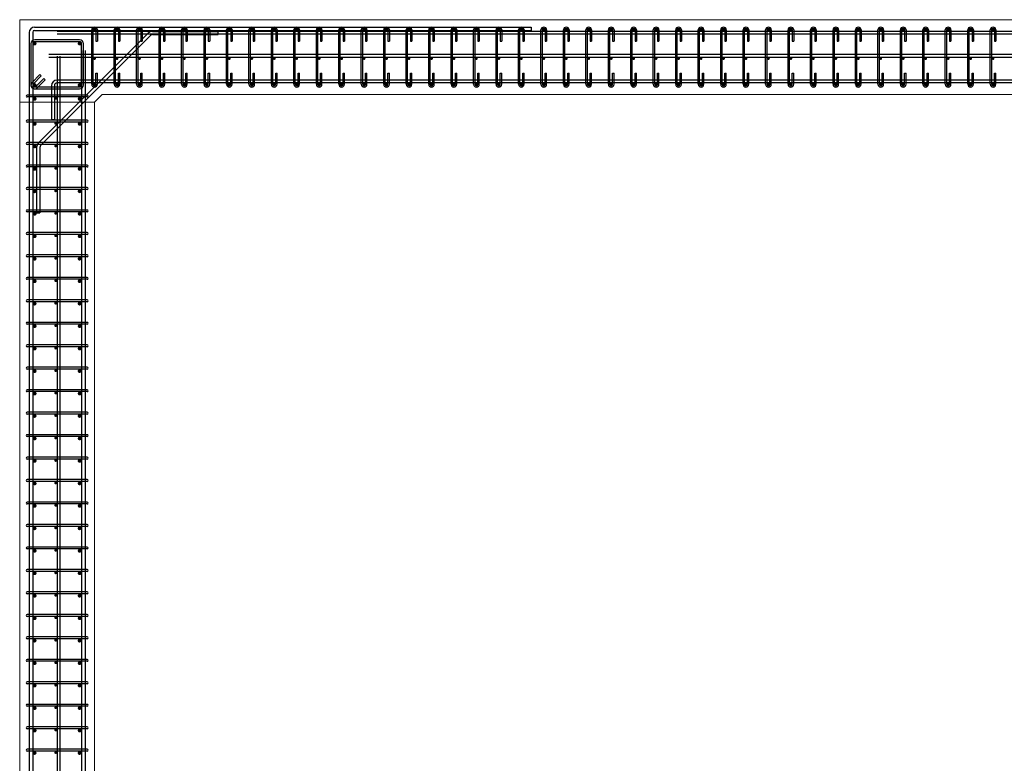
# Model space of a CAD drawing. Header units: inches. Extents: x 25395 to 30159, y 885 to 2190.
# Tile 2 of 15: x 25492 to 25755, y 1106 to 1304. Entities that reach past the tile are written whole.
import ezdxf

# ---------------------------------------------------------------- set-up
doc = ezdxf.new("R2010")
doc.units = ezdxf.units.IN
doc.header["$LTSCALE"] = 0.01
doc.header["$MEASUREMENT"] = 0
for name, color, linetype, lineweight in [('A-WALL-FULL-INTR', 3, 'Continuous', 13), ('S-SECT-CONC', 3, 'Continuous', 0), ('SDTL', 6, 'Continuous', 25)]:
    doc.layers.add(name, color=color, linetype=linetype, lineweight=lineweight)

msp = doc.modelspace()

# ---------------------------------------------------------------- linework, layer by layer
at = {"layer": 'A-WALL-FULL-INTR'}
for p, q in [((25952.44, 1304.45), (25492.44, 1304.45)), ((25492.44, 1304.45), (25492.44, 994.45)), ((25514.44, 1284.45), (25512.44, 1282.45)), ((25514.44, 1284.45), (25930.44, 1284.45)), ((25512.44, 1282.45), (25512.44, 994.45))]:
    msp.add_line(p, q, dxfattribs=at)
at = {"layer": 'S-SECT-CONC'}
msp.add_line((25512.44, 1282.45), (25492.44, 1282.45), dxfattribs=at)
at = {"layer": 'SDTL'}
for p, q in [((25496.4, 1302.45), (25629.06, 1302.46)), ((25629.06, 1302.46), (25629.06, 1301.57)), ((25494.96, 1301.01), (25494.94, 982.2)), ((25495.94, 1301.13), (25495.94, 1287)), ((25496.37, 1301.57), (25629.06, 1301.57)), ((25497.41, 1271.49), (25526.77, 1300.85)), ((25527.39, 1300.23), (25498.03, 1270.87)), ((25930.44, 1301.32), (25502.44, 1301.32)), ((25930.44, 1300.57), (25502.44, 1300.57)), ((25511.68, 1287.2), (25511.68, 1301.7)), ((25512.06, 1287.2), (25512.06, 1301.7)), ((25512.81, 1301.7), (25512.81, 1298.7)), ((25513.18, 1301.7), (25513.18, 1298.7)), ((25517.68, 1287.2), (25517.68, 1301.7)), ((25518.06, 1287.2), (25518.06, 1301.7)), ((25518.81, 1301.7), (25518.81, 1298.7)), ((25519.18, 1301.7), (25519.18, 1298.7)), ((25523.68, 1287.2), (25523.68, 1301.7)), ((25524.06, 1287.2), (25524.06, 1301.7)), ((25524.81, 1301.7), (25524.81, 1298.7)), ((25525.18, 1301.7), (25525.18, 1298.7)), ((25527.92, 1301.32), (25545.42, 1301.32)), ((25527.92, 1300.45), (25545.42, 1300.45)), ((25529.68, 1287.2), (25529.68, 1301.7)), ((25530.06, 1287.2), (25530.06, 1301.7)), ((25530.81, 1301.7), (25530.81, 1298.7)), ((25531.18, 1301.7), (25531.18, 1298.7)), ((25535.68, 1287.2), (25535.68, 1301.7)), ((25536.06, 1287.2), (25536.06, 1301.7)), ((25536.81, 1301.7), (25536.81, 1298.7)), ((25537.18, 1301.7), (25537.18, 1298.7)), ((25541.68, 1287.2), (25541.68, 1301.7)), ((25542.06, 1287.2), (25542.06, 1301.7)), ((25542.81, 1301.7), (25542.81, 1298.7)), ((25543.18, 1301.7), (25543.18, 1298.7)), ((25545.42, 1300.45), (25545.42, 1301.32)), ((25547.68, 1287.2), (25547.68, 1301.7)), ((25548.06, 1287.2), (25548.06, 1301.7)), ((25548.81, 1301.7), (25548.81, 1298.7)), ((25549.18, 1301.7), (25549.18, 1298.7)), ((25553.68, 1287.2), (25553.68, 1301.7)), ((25554.06, 1287.2), (25554.06, 1301.7)), ((25554.81, 1301.7), (25554.81, 1298.7)), ((25555.18, 1301.7), (25555.18, 1298.7)), ((25559.68, 1287.2), (25559.68, 1301.7)), ((25560.06, 1287.2), (25560.06, 1301.7)), ((25560.81, 1301.7), (25560.81, 1298.7)), ((25561.18, 1301.7), (25561.18, 1298.7)), ((25565.68, 1287.2), (25565.68, 1301.7)), ((25566.06, 1287.2), (25566.06, 1301.7)), ((25566.81, 1301.7), (25566.81, 1298.7)), ((25567.18, 1301.7), (25567.18, 1298.7)), ((25571.68, 1287.2), (25571.68, 1301.7)), ((25572.06, 1287.2), (25572.06, 1301.7)), ((25572.81, 1301.7), (25572.81, 1298.7)), ((25573.18, 1301.7), (25573.18, 1298.7)), ((25577.68, 1287.2), (25577.68, 1301.7)), ((25578.06, 1287.2), (25578.06, 1301.7)), ((25578.81, 1301.7), (25578.81, 1298.7)), ((25579.18, 1301.7), (25579.18, 1298.7)), ((25583.68, 1287.2), (25583.68, 1301.7)), ((25584.06, 1287.2), (25584.06, 1301.7)), ((25584.81, 1301.7), (25584.81, 1298.7)), ((25585.18, 1301.7), (25585.18, 1298.7)), ((25589.68, 1287.2), (25589.68, 1301.7)), ((25590.06, 1287.2), (25590.06, 1301.7)), ((25590.81, 1301.7), (25590.81, 1298.7)), ((25591.18, 1301.7), (25591.18, 1298.7)), ((25595.68, 1287.2), (25595.68, 1301.7)), ((25596.06, 1287.2), (25596.06, 1301.7)), ((25596.81, 1301.7), (25596.81, 1298.7)), ((25597.18, 1301.7), (25597.18, 1298.7)), ((25601.68, 1287.2), (25601.68, 1301.7)), ((25602.06, 1287.2), (25602.06, 1301.7)), ((25602.81, 1301.7), (25602.81, 1298.7)), ((25603.18, 1301.7), (25603.18, 1298.7)), ((25607.68, 1287.2), (25607.68, 1301.7)), ((25608.06, 1287.2), (25608.06, 1301.7)), ((25608.81, 1301.7), (25608.81, 1298.7)), ((25609.18, 1301.7), (25609.18, 1298.7)), ((25613.68, 1287.2), (25613.68, 1301.7)), ((25614.06, 1287.2), (25614.06, 1301.7)), ((25614.81, 1301.7), (25614.81, 1298.7)), ((25615.18, 1301.7), (25615.18, 1298.7)), ((25619.68, 1287.2), (25619.68, 1301.7)), ((25620.06, 1287.2), (25620.06, 1301.7)), ((25620.81, 1301.7), (25620.81, 1298.7)), ((25621.18, 1301.7), (25621.18, 1298.7)), ((25625.68, 1287.2), (25625.68, 1301.7)), ((25626.06, 1287.2), (25626.06, 1301.7)), ((25626.81, 1301.7), (25626.81, 1298.7)), ((25627.18, 1301.7), (25627.18, 1298.7)), ((25631.68, 1287.2), (25631.68, 1301.7)), ((25632.06, 1287.2), (25632.06, 1301.7)), ((25632.81, 1301.7), (25632.81, 1298.7)), ((25633.18, 1301.7), (25633.18, 1298.7)), ((25637.68, 1287.2), (25637.68, 1301.7)), ((25638.06, 1287.2), (25638.06, 1301.7)), ((25638.81, 1301.7), (25638.81, 1298.7)), ((25639.18, 1301.7), (25639.18, 1298.7)), ((25643.68, 1287.2), (25643.68, 1301.7)), ((25644.06, 1287.2), (25644.06, 1301.7)), ((25644.81, 1301.7), (25644.81, 1298.7)), ((25645.18, 1301.7), (25645.18, 1298.7)), ((25649.68, 1287.2), (25649.68, 1301.7)), ((25650.06, 1287.2), (25650.06, 1301.7)), ((25650.81, 1301.7), (25650.81, 1298.7)), ((25651.18, 1301.7), (25651.18, 1298.7)), ((25655.68, 1287.2), (25655.68, 1301.7)), ((25656.06, 1287.2), (25656.06, 1301.7)), ((25656.81, 1301.7), (25656.81, 1298.7)), ((25657.18, 1301.7), (25657.18, 1298.7)), ((25661.68, 1287.2), (25661.68, 1301.7)), ((25662.06, 1287.2), (25662.06, 1301.7)), ((25662.81, 1301.7), (25662.81, 1298.7)), ((25663.18, 1301.7), (25663.18, 1298.7)), ((25667.68, 1287.2), (25667.68, 1301.7)), ((25668.06, 1287.2), (25668.06, 1301.7)), ((25668.81, 1301.7), (25668.81, 1298.7)), ((25669.18, 1301.7), (25669.18, 1298.7)), ((25673.68, 1287.2), (25673.68, 1301.7)), ((25674.06, 1287.2), (25674.06, 1301.7)), ((25674.81, 1301.7), (25674.81, 1298.7)), ((25675.18, 1301.7), (25675.18, 1298.7)), ((25679.68, 1287.2), (25679.68, 1301.7)), ((25680.06, 1287.2), (25680.06, 1301.7)), ((25680.81, 1301.7), (25680.81, 1298.7)), ((25681.18, 1301.7), (25681.18, 1298.7)), ((25685.68, 1287.2), (25685.68, 1301.7)), ((25686.06, 1287.2), (25686.06, 1301.7)), ((25686.81, 1301.7), (25686.81, 1298.7)), ((25687.18, 1301.7), (25687.18, 1298.7)), ((25691.68, 1287.2), (25691.68, 1301.7)), ((25692.06, 1287.2), (25692.06, 1301.7)), ((25692.81, 1301.7), (25692.81, 1298.7)), ((25693.18, 1301.7), (25693.18, 1298.7)), ((25697.68, 1287.2), (25697.68, 1301.7)), ((25698.06, 1287.2), (25698.06, 1301.7)), ((25698.81, 1301.7), (25698.81, 1298.7)), ((25699.18, 1301.7), (25699.18, 1298.7)), ((25703.68, 1287.2), (25703.68, 1301.7)), ((25704.06, 1287.2), (25704.06, 1301.7)), ((25704.81, 1301.7), (25704.81, 1298.7)), ((25705.18, 1301.7), (25705.18, 1298.7)), ((25709.68, 1287.2), (25709.68, 1301.7)), ((25710.06, 1287.2), (25710.06, 1301.7)), ((25710.81, 1301.7), (25710.81, 1298.7)), ((25711.18, 1301.7), (25711.18, 1298.7)), ((25715.68, 1287.2), (25715.68, 1301.7)), ((25716.06, 1287.2), (25716.06, 1301.7)), ((25716.81, 1301.7), (25716.81, 1298.7)), ((25717.18, 1301.7), (25717.18, 1298.7)), ((25721.68, 1287.2), (25721.68, 1301.7)), ((25722.06, 1287.2), (25722.06, 1301.7)), ((25722.81, 1301.7), (25722.81, 1298.7)), ((25723.18, 1301.7), (25723.18, 1298.7)), ((25727.68, 1287.2), (25727.68, 1301.7)), ((25728.06, 1287.2), (25728.06, 1301.7)), ((25728.81, 1301.7), (25728.81, 1298.7)), ((25729.18, 1301.7), (25729.18, 1298.7)), ((25733.68, 1287.2), (25733.68, 1301.7)), ((25734.06, 1287.2), (25734.06, 1301.7)), ((25734.81, 1301.7), (25734.81, 1298.7)), ((25735.18, 1301.7), (25735.18, 1298.7)), ((25739.68, 1287.2), (25739.68, 1301.7)), ((25740.06, 1287.2), (25740.06, 1301.7)), ((25740.81, 1301.7), (25740.81, 1298.7)), ((25741.18, 1301.7), (25741.18, 1298.7)), ((25745.68, 1287.2), (25745.68, 1301.7)), ((25746.06, 1287.2), (25746.06, 1301.7)), ((25746.81, 1301.7), (25746.81, 1298.7)), ((25747.18, 1301.7), (25747.18, 1298.7)), ((25751.68, 1287.2), (25751.68, 1301.7)), ((25752.06, 1287.2), (25752.06, 1301.7)), ((25752.81, 1301.7), (25752.81, 1298.7)), ((25753.18, 1301.7), (25753.18, 1298.7)), ((25495.44, 1298.06), (25495.44, 1287)), ((25495.94, 1298.2), (25495.94, 982.2)), ((25508.44, 1299.06), (25496.44, 1299.06)), ((25508.44, 1298.56), (25496.44, 1298.56)), ((25508.94, 1287), (25508.94, 1298.06)), ((25509.44, 1287), (25509.44, 1298.06)), ((25512.81, 1298.7), (25513.18, 1298.7)), ((25518.81, 1298.7), (25519.18, 1298.7)), ((25524.81, 1298.7), (25525.18, 1298.7)), ((25530.81, 1298.7), (25531.18, 1298.7)), ((25536.81, 1298.7), (25537.18, 1298.7)), ((25542.81, 1298.7), (25543.18, 1298.7)), ((25548.81, 1298.7), (25549.18, 1298.7)), ((25554.81, 1298.7), (25555.18, 1298.7)), ((25560.81, 1298.7), (25561.18, 1298.7)), ((25566.81, 1298.7), (25567.18, 1298.7)), ((25572.81, 1298.7), (25573.18, 1298.7)), ((25578.81, 1298.7), (25579.18, 1298.7)), ((25584.81, 1298.7), (25585.18, 1298.7)), ((25590.81, 1298.7), (25591.18, 1298.7)), ((25596.81, 1298.7), (25597.18, 1298.7)), ((25602.81, 1298.7), (25603.18, 1298.7)), ((25608.81, 1298.7), (25609.18, 1298.7)), ((25614.81, 1298.7), (25615.18, 1298.7)), ((25620.81, 1298.7), (25621.18, 1298.7)), ((25626.81, 1298.7), (25627.18, 1298.7)), ((25632.81, 1298.7), (25633.18, 1298.7)), ((25638.81, 1298.7), (25639.18, 1298.7)), ((25644.81, 1298.7), (25645.18, 1298.7)), ((25650.81, 1298.7), (25651.18, 1298.7)), ((25656.81, 1298.7), (25657.18, 1298.7)), ((25662.81, 1298.7), (25663.18, 1298.7)), ((25668.81, 1298.7), (25669.18, 1298.7)), ((25674.81, 1298.7), (25675.18, 1298.7)), ((25680.81, 1298.7), (25681.18, 1298.7)), ((25686.81, 1298.7), (25687.18, 1298.7)), ((25692.81, 1298.7), (25693.18, 1298.7)), ((25698.81, 1298.7), (25699.18, 1298.7)), ((25704.81, 1298.7), (25705.18, 1298.7)), ((25710.81, 1298.7), (25711.18, 1298.7)), ((25716.81, 1298.7), (25717.18, 1298.7)), ((25722.81, 1298.7), (25723.18, 1298.7)), ((25728.81, 1298.7), (25729.18, 1298.7)), ((25734.81, 1298.7), (25735.18, 1298.7)), ((25740.81, 1298.7), (25741.18, 1298.7)), ((25746.81, 1298.7), (25747.18, 1298.7)), ((25752.81, 1298.7), (25753.18, 1298.7)), ((25500.19, 1295.2), (25930.44, 1295.2)), ((25500.19, 1294.45), (25930.44, 1294.45)), ((25502.44, 1294.7), (25502.44, 984.82)), ((25503.19, 1294.7), (25503.19, 984.82)), ((25508.94, 1296.2), (25508.94, 982.2)), ((25509.94, 1296.2), (25509.94, 982.2)), ((25495.73, 1287.7), (25497.85, 1289.82)), ((25496.08, 1287.35), (25498.2, 1289.47)), ((25496.79, 1286.64), (25498.91, 1288.76)), ((25498.2, 1289.47), (25497.85, 1289.82)), ((25499.26, 1288.41), (25498.91, 1288.76)), ((25512.81, 1287.2), (25512.81, 1290.2)), ((25512.81, 1290.2), (25513.18, 1290.2)), ((25513.18, 1287.2), (25513.18, 1290.2)), ((25518.81, 1287.2), (25518.81, 1290.2)), ((25518.81, 1290.2), (25519.18, 1290.2)), ((25519.18, 1287.2), (25519.18, 1290.2)), ((25524.81, 1287.2), (25524.81, 1290.2)), ((25524.81, 1290.2), (25525.18, 1290.2)), ((25525.18, 1287.2), (25525.18, 1290.2)), ((25530.81, 1287.2), (25530.81, 1290.2)), ((25530.81, 1290.2), (25531.18, 1290.2)), ((25531.18, 1287.2), (25531.18, 1290.2)), ((25536.81, 1287.2), (25536.81, 1290.2)), ((25536.81, 1290.2), (25537.18, 1290.2)), ((25537.18, 1287.2), (25537.18, 1290.2)), ((25542.81, 1287.2), (25542.81, 1290.2)), ((25542.81, 1290.2), (25543.18, 1290.2)), ((25543.18, 1287.2), (25543.18, 1290.2)), ((25548.81, 1287.2), (25548.81, 1290.2)), ((25548.81, 1290.2), (25549.18, 1290.2)), ((25549.18, 1287.2), (25549.18, 1290.2)), ((25554.81, 1287.2), (25554.81, 1290.2)), ((25554.81, 1290.2), (25555.18, 1290.2)), ((25555.18, 1287.2), (25555.18, 1290.2)), ((25560.81, 1287.2), (25560.81, 1290.2)), ((25560.81, 1290.2), (25561.18, 1290.2)), ((25561.18, 1287.2), (25561.18, 1290.2)), ((25566.81, 1287.2), (25566.81, 1290.2)), ((25566.81, 1290.2), (25567.18, 1290.2)), ((25567.18, 1287.2), (25567.18, 1290.2)), ((25572.81, 1287.2), (25572.81, 1290.2)), ((25572.81, 1290.2), (25573.18, 1290.2)), ((25573.18, 1287.2), (25573.18, 1290.2)), ((25578.81, 1287.2), (25578.81, 1290.2)), ((25578.81, 1290.2), (25579.18, 1290.2)), ((25579.18, 1287.2), (25579.18, 1290.2)), ((25584.81, 1287.2), (25584.81, 1290.2)), ((25584.81, 1290.2), (25585.18, 1290.2)), ((25585.18, 1287.2), (25585.18, 1290.2)), ((25590.81, 1287.2), (25590.81, 1290.2)), ((25590.81, 1290.2), (25591.18, 1290.2)), ((25591.18, 1287.2), (25591.18, 1290.2)), ((25596.81, 1287.2), (25596.81, 1290.2)), ((25596.81, 1290.2), (25597.18, 1290.2)), ((25597.18, 1287.2), (25597.18, 1290.2)), ((25602.81, 1287.2), (25602.81, 1290.2)), ((25602.81, 1290.2), (25603.18, 1290.2)), ((25603.18, 1287.2), (25603.18, 1290.2)), ((25608.81, 1287.2), (25608.81, 1290.2)), ((25608.81, 1290.2), (25609.18, 1290.2)), ((25609.18, 1287.2), (25609.18, 1290.2)), ((25614.81, 1287.2), (25614.81, 1290.2)), ((25614.81, 1290.2), (25615.18, 1290.2)), ((25615.18, 1287.2), (25615.18, 1290.2)), ((25620.81, 1287.2), (25620.81, 1290.2)), ((25620.81, 1290.2), (25621.18, 1290.2)), ((25621.18, 1287.2), (25621.18, 1290.2)), ((25626.81, 1287.2), (25626.81, 1290.2)), ((25626.81, 1290.2), (25627.18, 1290.2)), ((25627.18, 1287.2), (25627.18, 1290.2)), ((25632.81, 1287.2), (25632.81, 1290.2)), ((25632.81, 1290.2), (25633.18, 1290.2)), ((25633.18, 1287.2), (25633.18, 1290.2)), ((25638.81, 1287.2), (25638.81, 1290.2)), ((25638.81, 1290.2), (25639.18, 1290.2)), ((25639.18, 1287.2), (25639.18, 1290.2)), ((25644.81, 1287.2), (25644.81, 1290.2)), ((25644.81, 1290.2), (25645.18, 1290.2)), ((25645.18, 1287.2), (25645.18, 1290.2)), ((25650.81, 1287.2), (25650.81, 1290.2)), ((25650.81, 1290.2), (25651.18, 1290.2)), ((25651.18, 1287.2), (25651.18, 1290.2)), ((25656.81, 1287.2), (25656.81, 1290.2)), ((25656.81, 1290.2), (25657.18, 1290.2)), ((25657.18, 1287.2), (25657.18, 1290.2)), ((25662.81, 1287.2), (25662.81, 1290.2)), ((25662.81, 1290.2), (25663.18, 1290.2)), ((25663.18, 1287.2), (25663.18, 1290.2)), ((25668.81, 1287.2), (25668.81, 1290.2)), ((25668.81, 1290.2), (25669.18, 1290.2)), ((25669.18, 1287.2), (25669.18, 1290.2)), ((25674.81, 1287.2), (25674.81, 1290.2)), ((25674.81, 1290.2), (25675.18, 1290.2)), ((25675.18, 1287.2), (25675.18, 1290.2)), ((25680.81, 1287.2), (25680.81, 1290.2)), ((25680.81, 1290.2), (25681.18, 1290.2)), ((25681.18, 1287.2), (25681.18, 1290.2)), ((25686.81, 1287.2), (25686.81, 1290.2)), ((25686.81, 1290.2), (25687.18, 1290.2)), ((25687.18, 1287.2), (25687.18, 1290.2)), ((25692.81, 1287.2), (25692.81, 1290.2)), ((25692.81, 1290.2), (25693.18, 1290.2)), ((25693.18, 1287.2), (25693.18, 1290.2)), ((25698.81, 1287.2), (25698.81, 1290.2)), ((25698.81, 1290.2), (25699.18, 1290.2)), ((25699.18, 1287.2), (25699.18, 1290.2)), ((25704.81, 1287.2), (25704.81, 1290.2)), ((25704.81, 1290.2), (25705.18, 1290.2)), ((25705.18, 1287.2), (25705.18, 1290.2)), ((25710.81, 1287.2), (25710.81, 1290.2)), ((25710.81, 1290.2), (25711.18, 1290.2)), ((25711.18, 1287.2), (25711.18, 1290.2)), ((25716.81, 1287.2), (25716.81, 1290.2)), ((25716.81, 1290.2), (25717.18, 1290.2)), ((25717.18, 1287.2), (25717.18, 1290.2)), ((25722.81, 1287.2), (25722.81, 1290.2)), ((25722.81, 1290.2), (25723.18, 1290.2)), ((25723.18, 1287.2), (25723.18, 1290.2)), ((25728.81, 1287.2), (25728.81, 1290.2)), ((25728.81, 1290.2), (25729.18, 1290.2)), ((25729.18, 1287.2), (25729.18, 1290.2)), ((25734.81, 1287.2), (25734.81, 1290.2)), ((25734.81, 1290.2), (25735.18, 1290.2)), ((25735.18, 1287.2), (25735.18, 1290.2)), ((25740.81, 1287.2), (25740.81, 1290.2)), ((25740.81, 1290.2), (25741.18, 1290.2)), ((25741.18, 1287.2), (25741.18, 1290.2)), ((25746.81, 1287.2), (25746.81, 1290.2)), ((25746.81, 1290.2), (25747.18, 1290.2)), ((25747.18, 1287.2), (25747.18, 1290.2)), ((25752.81, 1287.2), (25752.81, 1290.2)), ((25752.81, 1290.2), (25753.18, 1290.2)), ((25753.18, 1287.2), (25753.18, 1290.2)), ((25496.44, 1286.5), (25508.44, 1286.5)), ((25497.14, 1286.29), (25499.26, 1288.41)), ((25500.94, 1286.82), (25500.94, 1277.82)), ((25501.69, 1286.82), (25501.69, 1277.82)), ((25930.44, 1288.32), (25502.44, 1288.32)), ((25930.44, 1287.57), (25502.44, 1287.57)), ((25512.06, 1287.57), (25512.06, 1287.2)), ((25518.06, 1287.57), (25518.06, 1287.2)), ((25524.06, 1287.57), (25524.06, 1287.2)), ((25530.06, 1287.57), (25530.06, 1287.2)), ((25536.06, 1287.57), (25536.06, 1287.2)), ((25542.06, 1287.57), (25542.06, 1287.2)), ((25548.06, 1287.57), (25548.06, 1287.2)), ((25554.06, 1287.57), (25554.06, 1287.2)), ((25560.06, 1287.57), (25560.06, 1287.2)), ((25566.06, 1287.57), (25566.06, 1287.2)), ((25572.06, 1287.57), (25572.06, 1287.2)), ((25578.06, 1287.57), (25578.06, 1287.2)), ((25584.06, 1287.57), (25584.06, 1287.2)), ((25590.06, 1287.57), (25590.06, 1287.2)), ((25596.06, 1287.57), (25596.06, 1287.2)), ((25602.06, 1287.57), (25602.06, 1287.2)), ((25608.06, 1287.57), (25608.06, 1287.2)), ((25614.06, 1287.57), (25614.06, 1287.2)), ((25620.06, 1287.57), (25620.06, 1287.2)), ((25626.06, 1287.57), (25626.06, 1287.2)), ((25632.06, 1287.57), (25632.06, 1287.2)), ((25638.06, 1287.57), (25638.06, 1287.2)), ((25644.06, 1287.57), (25644.06, 1287.2)), ((25650.06, 1287.57), (25650.06, 1287.2)), ((25656.06, 1287.57), (25656.06, 1287.2)), ((25662.06, 1287.57), (25662.06, 1287.2)), ((25668.06, 1287.57), (25668.06, 1287.2)), ((25674.06, 1287.57), (25674.06, 1287.2)), ((25680.06, 1287.57), (25680.06, 1287.2)), ((25686.06, 1287.57), (25686.06, 1287.2)), ((25692.06, 1287.57), (25692.06, 1287.2)), ((25698.06, 1287.57), (25698.06, 1287.2)), ((25704.06, 1287.57), (25704.06, 1287.2)), ((25710.06, 1287.57), (25710.06, 1287.2)), ((25716.06, 1287.57), (25716.06, 1287.2)), ((25722.06, 1287.57), (25722.06, 1287.2)), ((25728.06, 1287.57), (25728.06, 1287.2)), ((25734.06, 1287.57), (25734.06, 1287.2)), ((25740.06, 1287.57), (25740.06, 1287.2)), ((25746.06, 1287.57), (25746.06, 1287.2)), ((25752.06, 1287.57), (25752.06, 1287.2)), ((25510.44, 1284.31), (25494.44, 1284.31)), ((25510.44, 1283.81), (25494.44, 1283.81)), ((25496.44, 1286), (25508.44, 1286)), ((25510.44, 1277.62), (25494.44, 1277.62)), ((25510.44, 1277.12), (25494.44, 1277.12)), ((25500.94, 1277.82), (25501.69, 1277.82)), ((25510.44, 1271.62), (25494.44, 1271.62)), ((25510.44, 1271.12), (25494.44, 1271.12)), ((25496.94, 1270.34), (25496.94, 1252.84)), ((25497.81, 1270.34), (25497.81, 1252.84)), ((25510.44, 1265.62), (25494.44, 1265.62)), ((25510.44, 1265.12), (25494.44, 1265.12)), ((25496.44, 1264.62), (25496.94, 1264.62)), ((25510.44, 1259.62), (25494.44, 1259.62)), ((25510.44, 1259.12), (25494.44, 1259.12)), ((25510.44, 1253.62), (25494.44, 1253.62)), ((25510.44, 1253.12), (25494.44, 1253.12)), ((25496.94, 1252.84), (25497.81, 1252.84)), ((25510.44, 1247.62), (25494.44, 1247.62)), ((25510.44, 1247.12), (25494.44, 1247.12)), ((25510.44, 1241.62), (25494.44, 1241.62)), ((25510.44, 1241.12), (25494.44, 1241.12)), ((25510.44, 1235.62), (25494.44, 1235.62)), ((25510.44, 1235.12), (25494.44, 1235.12)), ((25510.44, 1229.62), (25494.44, 1229.62)), ((25510.44, 1229.12), (25494.44, 1229.12)), ((25510.44, 1223.62), (25494.44, 1223.62)), ((25510.44, 1223.12), (25494.44, 1223.12)), ((25510.44, 1217.62), (25494.44, 1217.62)), ((25510.44, 1217.12), (25494.44, 1217.12)), ((25510.44, 1211.62), (25494.44, 1211.62)), ((25510.44, 1211.12), (25494.44, 1211.12)), ((25510.44, 1205.62), (25494.44, 1205.62)), ((25510.44, 1205.12), (25494.44, 1205.12)), ((25510.44, 1199.62), (25494.44, 1199.62)), ((25510.44, 1199.12), (25494.44, 1199.12)), ((25510.44, 1193.62), (25494.44, 1193.62)), ((25510.44, 1193.12), (25494.44, 1193.12)), ((25510.44, 1187.62), (25494.44, 1187.62)), ((25510.44, 1187.12), (25494.44, 1187.12)), ((25510.44, 1181.62), (25494.44, 1181.62)), ((25510.44, 1181.12), (25494.44, 1181.12)), ((25510.44, 1175.62), (25494.44, 1175.62)), ((25510.44, 1175.12), (25494.44, 1175.12)), ((25510.44, 1169.62), (25494.44, 1169.62)), ((25510.44, 1169.12), (25494.44, 1169.12)), ((25510.44, 1163.62), (25494.44, 1163.62)), ((25510.44, 1163.12), (25494.44, 1163.12)), ((25510.44, 1157.62), (25494.44, 1157.62)), ((25510.44, 1157.12), (25494.44, 1157.12)), ((25510.44, 1151.62), (25494.44, 1151.62)), ((25510.44, 1151.12), (25494.44, 1151.12)), ((25510.44, 1145.62), (25494.44, 1145.62)), ((25510.44, 1145.12), (25494.44, 1145.12)), ((25510.44, 1139.62), (25494.44, 1139.62)), ((25510.44, 1139.12), (25494.44, 1139.12)), ((25510.44, 1133.62), (25494.44, 1133.62)), ((25510.44, 1133.12), (25494.44, 1133.12)), ((25510.44, 1127.62), (25494.44, 1127.62)), ((25510.44, 1127.12), (25494.44, 1127.12)), ((25510.44, 1121.62), (25494.44, 1121.62)), ((25510.44, 1121.12), (25494.44, 1121.12)), ((25510.44, 1115.62), (25494.44, 1115.62)), ((25510.44, 1115.12), (25494.44, 1115.12)), ((25510.44, 1109.62), (25494.44, 1109.62)), ((25510.44, 1109.12), (25494.44, 1109.12))]:
    msp.add_line(p, q, dxfattribs=at)
for points, const_width in [([(25512.25, 1301.7, 1), (25512.62, 1301.7, 1)], 0.374), ([(25518.25, 1301.7, 1), (25518.62, 1301.7, 1)], 0.374), ([(25524.25, 1301.7, 1), (25524.62, 1301.7, 1)], 0.374), ([(25530.25, 1301.7, 1), (25530.62, 1301.7, 1)], 0.374), ([(25536.25, 1301.7, 1), (25536.62, 1301.7, 1)], 0.374), ([(25542.25, 1301.7, 1), (25542.62, 1301.7, 1)], 0.374), ([(25548.25, 1301.7, 1), (25548.62, 1301.7, 1)], 0.374), ([(25554.25, 1301.7, 1), (25554.62, 1301.7, 1)], 0.374), ([(25560.25, 1301.7, 1), (25560.62, 1301.7, 1)], 0.374), ([(25566.25, 1301.7, 1), (25566.62, 1301.7, 1)], 0.374), ([(25572.25, 1301.7, 1), (25572.62, 1301.7, 1)], 0.374), ([(25578.25, 1301.7, 1), (25578.62, 1301.7, 1)], 0.374), ([(25584.25, 1301.7, 1), (25584.62, 1301.7, 1)], 0.374), ([(25590.25, 1301.7, 1), (25590.62, 1301.7, 1)], 0.374), ([(25596.25, 1301.7, 1), (25596.62, 1301.7, 1)], 0.374), ([(25602.25, 1301.7, 1), (25602.62, 1301.7, 1)], 0.374), ([(25608.25, 1301.7, 1), (25608.62, 1301.7, 1)], 0.374), ([(25614.25, 1301.7, 1), (25614.62, 1301.7, 1)], 0.374), ([(25620.25, 1301.7, 1), (25620.62, 1301.7, 1)], 0.374), ([(25626.25, 1301.7, 1), (25626.62, 1301.7, 1)], 0.374), ([(25632.25, 1301.7, 1), (25632.62, 1301.7, 1)], 0.374), ([(25638.25, 1301.7, 1), (25638.62, 1301.7, 1)], 0.374), ([(25644.25, 1301.7, 1), (25644.62, 1301.7, 1)], 0.374), ([(25650.25, 1301.7, 1), (25650.62, 1301.7, 1)], 0.374), ([(25656.25, 1301.7, 1), (25656.62, 1301.7, 1)], 0.374), ([(25662.25, 1301.7, 1), (25662.62, 1301.7, 1)], 0.374), ([(25668.25, 1301.7, 1), (25668.62, 1301.7, 1)], 0.374), ([(25674.25, 1301.7, 1), (25674.62, 1301.7, 1)], 0.374), ([(25680.25, 1301.7, 1), (25680.62, 1301.7, 1)], 0.374), ([(25686.25, 1301.7, 1), (25686.62, 1301.7, 1)], 0.374), ([(25692.25, 1301.7, 1), (25692.62, 1301.7, 1)], 0.374), ([(25698.25, 1301.7, 1), (25698.62, 1301.7, 1)], 0.374), ([(25704.25, 1301.7, 1), (25704.62, 1301.7, 1)], 0.374), ([(25710.25, 1301.7, 1), (25710.62, 1301.7, 1)], 0.374), ([(25716.25, 1301.7, 1), (25716.62, 1301.7, 1)], 0.374), ([(25722.25, 1301.7, 1), (25722.62, 1301.7, 1)], 0.374), ([(25728.25, 1301.7, 1), (25728.62, 1301.7, 1)], 0.374), ([(25734.25, 1301.7, 1), (25734.62, 1301.7, 1)], 0.374), ([(25740.25, 1301.7, 1), (25740.62, 1301.7, 1)], 0.374), ([(25746.25, 1301.7, 1), (25746.62, 1301.7, 1)], 0.374), ([(25752.25, 1301.7, 1), (25752.62, 1301.7, 1)], 0.374), ([(25496.19, 1298.06, 1), (25496.69, 1298.06, 1)], 0.499), ([(25508.19, 1298.06, 1), (25508.69, 1298.06, 1)], 0.499), ([(25512.25, 1294.07, 1), (25512.62, 1294.07, 1)], 0.374), ([(25518.25, 1294.07, 1), (25518.62, 1294.07, 1)], 0.374), ([(25524.25, 1294.07, 1), (25524.62, 1294.07, 1)], 0.374), ([(25530.25, 1294.07, 1), (25530.62, 1294.07, 1)], 0.374), ([(25536.25, 1294.07, 1), (25536.62, 1294.07, 1)], 0.374), ([(25542.25, 1294.07, 1), (25542.62, 1294.07, 1)], 0.374), ([(25548.25, 1294.07, 1), (25548.62, 1294.07, 1)], 0.374), ([(25554.25, 1294.07, 1), (25554.62, 1294.07, 1)], 0.374), ([(25560.25, 1294.07, 1), (25560.62, 1294.07, 1)], 0.374), ([(25566.25, 1294.07, 1), (25566.62, 1294.07, 1)], 0.374), ([(25572.25, 1294.07, 1), (25572.62, 1294.07, 1)], 0.374), ([(25578.25, 1294.07, 1), (25578.62, 1294.07, 1)], 0.374), ([(25584.25, 1294.07, 1), (25584.62, 1294.07, 1)], 0.374), ([(25590.25, 1294.07, 1), (25590.62, 1294.07, 1)], 0.374), ([(25596.25, 1294.07, 1), (25596.62, 1294.07, 1)], 0.374), ([(25602.25, 1294.07, 1), (25602.62, 1294.07, 1)], 0.374), ([(25608.25, 1294.07, 1), (25608.62, 1294.07, 1)], 0.374), ([(25614.25, 1294.07, 1), (25614.62, 1294.07, 1)], 0.374), ([(25620.25, 1294.07, 1), (25620.62, 1294.07, 1)], 0.374), ([(25626.25, 1294.07, 1), (25626.62, 1294.07, 1)], 0.374), ([(25632.25, 1294.07, 1), (25632.62, 1294.07, 1)], 0.374), ([(25638.25, 1294.07, 1), (25638.62, 1294.07, 1)], 0.374), ([(25644.25, 1294.07, 1), (25644.62, 1294.07, 1)], 0.374), ([(25650.25, 1294.07, 1), (25650.62, 1294.07, 1)], 0.374), ([(25656.25, 1294.07, 1), (25656.62, 1294.07, 1)], 0.374), ([(25662.25, 1294.07, 1), (25662.62, 1294.07, 1)], 0.374), ([(25668.25, 1294.07, 1), (25668.62, 1294.07, 1)], 0.374), ([(25674.25, 1294.07, 1), (25674.62, 1294.07, 1)], 0.374), ([(25680.25, 1294.07, 1), (25680.62, 1294.07, 1)], 0.374), ([(25686.25, 1294.07, 1), (25686.62, 1294.07, 1)], 0.374), ([(25692.25, 1294.07, 1), (25692.62, 1294.07, 1)], 0.374), ([(25698.25, 1294.07, 1), (25698.62, 1294.07, 1)], 0.374), ([(25704.25, 1294.07, 1), (25704.62, 1294.07, 1)], 0.374), ([(25710.25, 1294.07, 1), (25710.62, 1294.07, 1)], 0.374), ([(25716.25, 1294.07, 1), (25716.62, 1294.07, 1)], 0.374), ([(25722.25, 1294.07, 1), (25722.62, 1294.07, 1)], 0.374), ([(25728.25, 1294.07, 1), (25728.62, 1294.07, 1)], 0.374), ([(25734.25, 1294.07, 1), (25734.62, 1294.07, 1)], 0.374), ([(25740.25, 1294.07, 1), (25740.62, 1294.07, 1)], 0.374), ([(25746.25, 1294.07, 1), (25746.62, 1294.07, 1)], 0.374), ([(25752.25, 1294.07, 1), (25752.62, 1294.07, 1)], 0.374), ([(25496.19, 1287, 1), (25496.69, 1287, 1)], 0.499), ([(25508.19, 1287, 1), (25508.69, 1287, 1)], 0.499), ([(25512.25, 1287.2, 1), (25512.62, 1287.2, 1)], 0.374), ([(25518.25, 1287.2, 1), (25518.62, 1287.2, 1)], 0.374), ([(25524.25, 1287.2, 1), (25524.62, 1287.2, 1)], 0.374), ([(25530.25, 1287.2, 1), (25530.62, 1287.2, 1)], 0.374), ([(25536.25, 1287.2, 1), (25536.62, 1287.2, 1)], 0.374), ([(25542.25, 1287.2, 1), (25542.62, 1287.2, 1)], 0.374), ([(25548.25, 1287.2, 1), (25548.62, 1287.2, 1)], 0.374), ([(25554.25, 1287.2, 1), (25554.62, 1287.2, 1)], 0.374), ([(25560.25, 1287.2, 1), (25560.62, 1287.2, 1)], 0.374), ([(25566.25, 1287.2, 1), (25566.62, 1287.2, 1)], 0.374), ([(25572.25, 1287.2, 1), (25572.62, 1287.2, 1)], 0.374), ([(25578.25, 1287.2, 1), (25578.62, 1287.2, 1)], 0.374), ([(25584.25, 1287.2, 1), (25584.62, 1287.2, 1)], 0.374), ([(25590.25, 1287.2, 1), (25590.62, 1287.2, 1)], 0.374), ([(25596.25, 1287.2, 1), (25596.62, 1287.2, 1)], 0.374), ([(25602.25, 1287.2, 1), (25602.62, 1287.2, 1)], 0.374), ([(25608.25, 1287.2, 1), (25608.62, 1287.2, 1)], 0.374), ([(25614.25, 1287.2, 1), (25614.62, 1287.2, 1)], 0.374), ([(25620.25, 1287.2, 1), (25620.62, 1287.2, 1)], 0.374), ([(25626.25, 1287.2, 1), (25626.62, 1287.2, 1)], 0.374), ([(25632.25, 1287.2, 1), (25632.62, 1287.2, 1)], 0.374), ([(25638.25, 1287.2, 1), (25638.62, 1287.2, 1)], 0.374), ([(25644.25, 1287.2, 1), (25644.62, 1287.2, 1)], 0.374), ([(25650.25, 1287.2, 1), (25650.62, 1287.2, 1)], 0.374), ([(25656.25, 1287.2, 1), (25656.62, 1287.2, 1)], 0.374), ([(25662.25, 1287.2, 1), (25662.62, 1287.2, 1)], 0.374), ([(25668.25, 1287.2, 1), (25668.62, 1287.2, 1)], 0.374), ([(25674.25, 1287.2, 1), (25674.62, 1287.2, 1)], 0.374), ([(25680.25, 1287.2, 1), (25680.62, 1287.2, 1)], 0.374), ([(25686.25, 1287.2, 1), (25686.62, 1287.2, 1)], 0.374), ([(25692.25, 1287.2, 1), (25692.62, 1287.2, 1)], 0.374), ([(25698.25, 1287.2, 1), (25698.62, 1287.2, 1)], 0.374), ([(25704.25, 1287.2, 1), (25704.62, 1287.2, 1)], 0.374), ([(25710.25, 1287.2, 1), (25710.62, 1287.2, 1)], 0.374), ([(25716.25, 1287.2, 1), (25716.62, 1287.2, 1)], 0.374), ([(25722.25, 1287.2, 1), (25722.62, 1287.2, 1)], 0.374), ([(25728.25, 1287.2, 1), (25728.62, 1287.2, 1)], 0.374), ([(25734.25, 1287.2, 1), (25734.62, 1287.2, 1)], 0.374), ([(25740.25, 1287.2, 1), (25740.62, 1287.2, 1)], 0.374), ([(25746.25, 1287.2, 1), (25746.62, 1287.2, 1)], 0.374), ([(25752.25, 1287.2, 1), (25752.62, 1287.2, 1)], 0.374), ([(25496.19, 1283.31, 1), (25496.69, 1283.31, 1)], 0.499), ([(25501.87, 1283.44, 1), (25502.25, 1283.44, 1)], 0.374), ([(25508.19, 1283.31, 1), (25508.69, 1283.31, 1)], 0.499), ([(25496.19, 1276.62, 1), (25496.69, 1276.62, 1)], 0.499), ([(25501.87, 1276.75, 1), (25502.25, 1276.75, 1)], 0.374), ([(25508.19, 1276.62, 1), (25508.69, 1276.62, 1)], 0.499), ([(25496.19, 1270.62, 1), (25496.69, 1270.62, 1)], 0.499), ([(25501.87, 1270.75, 1), (25502.25, 1270.75, 1)], 0.374), ([(25508.19, 1270.62, 1), (25508.69, 1270.62, 1)], 0.499), ([(25496.19, 1264.62, 1), (25496.69, 1264.62, 1)], 0.499), ([(25501.87, 1264.75, 1), (25502.25, 1264.75, 1)], 0.374), ([(25508.19, 1264.62, 1), (25508.69, 1264.62, 1)], 0.499), ([(25496.19, 1258.62, 1), (25496.69, 1258.62, 1)], 0.499), ([(25501.87, 1258.75, 1), (25502.25, 1258.75, 1)], 0.374), ([(25508.19, 1258.62, 1), (25508.69, 1258.62, 1)], 0.499), ([(25496.19, 1252.62, 1), (25496.69, 1252.62, 1)], 0.499), ([(25501.87, 1252.75, 1), (25502.25, 1252.75, 1)], 0.374), ([(25508.19, 1252.62, 1), (25508.69, 1252.62, 1)], 0.499), ([(25496.19, 1246.62, 1), (25496.69, 1246.62, 1)], 0.499), ([(25501.87, 1246.75, 1), (25502.25, 1246.75, 1)], 0.374), ([(25508.19, 1246.62, 1), (25508.69, 1246.62, 1)], 0.499), ([(25496.19, 1240.62, 1), (25496.69, 1240.62, 1)], 0.499), ([(25501.87, 1240.75, 1), (25502.25, 1240.75, 1)], 0.374), ([(25508.19, 1240.62, 1), (25508.69, 1240.62, 1)], 0.499), ([(25496.19, 1234.62, 1), (25496.69, 1234.62, 1)], 0.499), ([(25501.87, 1234.75, 1), (25502.25, 1234.75, 1)], 0.374), ([(25508.19, 1234.62, 1), (25508.69, 1234.62, 1)], 0.499), ([(25496.19, 1228.62, 1), (25496.69, 1228.62, 1)], 0.499), ([(25501.87, 1228.75, 1), (25502.25, 1228.75, 1)], 0.374), ([(25508.19, 1228.62, 1), (25508.69, 1228.62, 1)], 0.499), ([(25496.19, 1222.62, 1), (25496.69, 1222.62, 1)], 0.499), ([(25501.87, 1222.75, 1), (25502.25, 1222.75, 1)], 0.374), ([(25508.19, 1222.62, 1), (25508.69, 1222.62, 1)], 0.499), ([(25496.19, 1216.62, 1), (25496.69, 1216.62, 1)], 0.499), ([(25501.87, 1216.75, 1), (25502.25, 1216.75, 1)], 0.374), ([(25508.19, 1216.62, 1), (25508.69, 1216.62, 1)], 0.499), ([(25496.19, 1210.62, 1), (25496.69, 1210.62, 1)], 0.499), ([(25501.87, 1210.75, 1), (25502.25, 1210.75, 1)], 0.374), ([(25508.19, 1210.62, 1), (25508.69, 1210.62, 1)], 0.499), ([(25496.19, 1204.62, 1), (25496.69, 1204.62, 1)], 0.499), ([(25501.87, 1204.75, 1), (25502.25, 1204.75, 1)], 0.374), ([(25508.19, 1204.62, 1), (25508.69, 1204.62, 1)], 0.499), ([(25496.19, 1198.62, 1), (25496.69, 1198.62, 1)], 0.499), ([(25501.87, 1198.75, 1), (25502.25, 1198.75, 1)], 0.374), ([(25508.19, 1198.62, 1), (25508.69, 1198.62, 1)], 0.499), ([(25496.19, 1192.62, 1), (25496.69, 1192.62, 1)], 0.499), ([(25501.87, 1192.75, 1), (25502.25, 1192.75, 1)], 0.374), ([(25508.19, 1192.62, 1), (25508.69, 1192.62, 1)], 0.499), ([(25496.19, 1186.62, 1), (25496.69, 1186.62, 1)], 0.499), ([(25501.87, 1186.75, 1), (25502.25, 1186.75, 1)], 0.374), ([(25508.19, 1186.62, 1), (25508.69, 1186.62, 1)], 0.499), ([(25496.19, 1180.62, 1), (25496.69, 1180.62, 1)], 0.499), ([(25501.87, 1180.75, 1), (25502.25, 1180.75, 1)], 0.374), ([(25508.19, 1180.62, 1), (25508.69, 1180.62, 1)], 0.499), ([(25496.19, 1174.62, 1), (25496.69, 1174.62, 1)], 0.499), ([(25501.87, 1174.75, 1), (25502.25, 1174.75, 1)], 0.374), ([(25508.19, 1174.62, 1), (25508.69, 1174.62, 1)], 0.499), ([(25496.19, 1168.62, 1), (25496.69, 1168.62, 1)], 0.499), ([(25501.87, 1168.75, 1), (25502.25, 1168.75, 1)], 0.374), ([(25508.19, 1168.62, 1), (25508.69, 1168.62, 1)], 0.499), ([(25496.19, 1162.62, 1), (25496.69, 1162.62, 1)], 0.499), ([(25501.87, 1162.75, 1), (25502.25, 1162.75, 1)], 0.374), ([(25508.19, 1162.62, 1), (25508.69, 1162.62, 1)], 0.499), ([(25496.19, 1156.62, 1), (25496.69, 1156.62, 1)], 0.499), ([(25501.87, 1156.75, 1), (25502.25, 1156.75, 1)], 0.374), ([(25508.19, 1156.62, 1), (25508.69, 1156.62, 1)], 0.499), ([(25496.19, 1150.62, 1), (25496.69, 1150.62, 1)], 0.499), ([(25501.87, 1150.75, 1), (25502.25, 1150.75, 1)], 0.374), ([(25508.19, 1150.62, 1), (25508.69, 1150.62, 1)], 0.499), ([(25496.19, 1144.62, 1), (25496.69, 1144.62, 1)], 0.499), ([(25501.87, 1144.75, 1), (25502.25, 1144.75, 1)], 0.374), ([(25508.19, 1144.62, 1), (25508.69, 1144.62, 1)], 0.499), ([(25496.19, 1138.62, 1), (25496.69, 1138.62, 1)], 0.499), ([(25501.87, 1138.75, 1), (25502.25, 1138.75, 1)], 0.374), ([(25508.19, 1138.62, 1), (25508.69, 1138.62, 1)], 0.499), ([(25496.19, 1132.62, 1), (25496.69, 1132.62, 1)], 0.499), ([(25501.87, 1132.75, 1), (25502.25, 1132.75, 1)], 0.374), ([(25508.19, 1132.62, 1), (25508.69, 1132.62, 1)], 0.499), ([(25496.19, 1126.62, 1), (25496.69, 1126.62, 1)], 0.499), ([(25501.87, 1126.75, 1), (25502.25, 1126.75, 1)], 0.374), ([(25508.19, 1126.62, 1), (25508.69, 1126.62, 1)], 0.499), ([(25496.19, 1120.62, 1), (25496.69, 1120.62, 1)], 0.499), ([(25501.87, 1120.75, 1), (25502.25, 1120.75, 1)], 0.374), ([(25508.19, 1120.62, 1), (25508.69, 1120.62, 1)], 0.499), ([(25496.19, 1114.62, 1), (25496.69, 1114.62, 1)], 0.499), ([(25501.87, 1114.75, 1), (25502.25, 1114.75, 1)], 0.374), ([(25508.19, 1114.62, 1), (25508.69, 1114.62, 1)], 0.499), ([(25496.19, 1108.62, 1), (25496.69, 1108.62, 1)], 0.499), ([(25501.87, 1108.75, 1), (25502.25, 1108.75, 1)], 0.374), ([(25508.19, 1108.62, 1), (25508.69, 1108.62, 1)], 0.499)]:
    msp.add_lwpolyline(points, format="xyb", close=True, dxfattribs=dict(at, const_width=const_width))
for centre, radius, start, end in [((25496.4, 1301.01), 1.44, 90, 180), ((25512.43, 1301.7), 0.75, 0, 180), ((25512.43, 1301.7), 0.375, 0, 180), ((25518.43, 1301.7), 0.75, 0, 180), ((25518.43, 1301.7), 0.375, 0, 180), ((25524.43, 1301.7), 0.75, 0, 180), ((25524.43, 1301.7), 0.375, 0, 180), ((25530.43, 1301.7), 0.75, 0, 180), ((25530.43, 1301.7), 0.375, 0, 180), ((25536.43, 1301.7), 0.75, 0, 180), ((25536.43, 1301.7), 0.375, 0, 180), ((25542.43, 1301.7), 0.75, 0, 180), ((25542.43, 1301.7), 0.375, 0, 180), ((25548.43, 1301.7), 0.75, 0, 180), ((25548.43, 1301.7), 0.375, 0, 180), ((25554.43, 1301.7), 0.75, 0, 180), ((25554.43, 1301.7), 0.375, 0, 180), ((25560.43, 1301.7), 0.75, 0, 180), ((25560.43, 1301.7), 0.375, 0, 180), ((25566.43, 1301.7), 0.75, 0, 180), ((25566.43, 1301.7), 0.375, 0, 180), ((25572.43, 1301.7), 0.75, 0, 180), ((25572.43, 1301.7), 0.375, 0, 180), ((25578.43, 1301.7), 0.75, 0, 180), ((25578.43, 1301.7), 0.375, 0, 180), ((25584.43, 1301.7), 0.75, 0, 180), ((25584.43, 1301.7), 0.375, 0, 180), ((25590.43, 1301.7), 0.75, 0, 180), ((25590.43, 1301.7), 0.375, 0, 180), ((25596.43, 1301.7), 0.75, 0, 180), ((25596.43, 1301.7), 0.375, 0, 180), ((25602.43, 1301.7), 0.75, 0, 180), ((25602.43, 1301.7), 0.375, 0, 180), ((25608.43, 1301.7), 0.75, 0, 180), ((25608.43, 1301.7), 0.375, 0, 180), ((25614.43, 1301.7), 0.75, 0, 180), ((25614.43, 1301.7), 0.375, 0, 180), ((25620.43, 1301.7), 0.75, 0, 180), ((25620.43, 1301.7), 0.375, 0, 180), ((25626.43, 1301.7), 0.75, 0, 180), ((25626.43, 1301.7), 0.375, 0, 180), ((25632.43, 1301.7), 0.75, 0, 180), ((25632.43, 1301.7), 0.375, 0, 180), ((25638.43, 1301.7), 0.75, 0, 180), ((25638.43, 1301.7), 0.375, 0, 180), ((25644.43, 1301.7), 0.75, 0, 180), ((25644.43, 1301.7), 0.375, 0, 180), ((25650.43, 1301.7), 0.75, 0, 180), ((25650.43, 1301.7), 0.375, 0, 180), ((25656.43, 1301.7), 0.75, 0, 180), ((25656.43, 1301.7), 0.375, 0, 180), ((25662.43, 1301.7), 0.75, 0, 180), ((25662.43, 1301.7), 0.375, 0, 180), ((25668.43, 1301.7), 0.75, 0, 180), ((25668.43, 1301.7), 0.375, 0, 180), ((25674.43, 1301.7), 0.75, 0, 180), ((25674.43, 1301.7), 0.375, 0, 180), ((25680.43, 1301.7), 0.75, 0, 180), ((25680.43, 1301.7), 0.375, 0, 180), ((25686.43, 1301.7), 0.75, 0, 180), ((25686.43, 1301.7), 0.375, 0, 180), ((25692.43, 1301.7), 0.75, 0, 180), ((25692.43, 1301.7), 0.375, 0, 180), ((25698.43, 1301.7), 0.75, 0, 180), ((25698.43, 1301.7), 0.375, 0, 180), ((25704.43, 1301.7), 0.75, 0, 180), ((25704.43, 1301.7), 0.375, 0, 180), ((25710.43, 1301.7), 0.75, 0, 180), ((25710.43, 1301.7), 0.375, 0, 180), ((25716.43, 1301.7), 0.75, 0, 180), ((25716.43, 1301.7), 0.375, 0, 180), ((25722.43, 1301.7), 0.75, 0, 180), ((25722.43, 1301.7), 0.375, 0, 180), ((25728.43, 1301.7), 0.75, 0, 180), ((25728.43, 1301.7), 0.375, 0, 180), ((25734.43, 1301.7), 0.75, 0, 180), ((25734.43, 1301.7), 0.375, 0, 180), ((25740.43, 1301.7), 0.75, 0, 180), ((25740.43, 1301.7), 0.375, 0, 180), ((25746.43, 1301.7), 0.75, 0, 180), ((25746.43, 1301.7), 0.375, 0, 180), ((25752.43, 1301.7), 0.75, 0, 180), ((25752.43, 1301.7), 0.375, 0, 180), ((25496.37, 1301.13), 0.438, 90, 180), ((25527.92, 1299.7), 1.62, 90, 135), ((25527.92, 1299.7), 0.75, 90, 135), ((25496.44, 1298.06), 1, 90, 180), ((25496.44, 1298.06), 0.5, 90, 180), ((25508.44, 1298.06), 1, 0, 90), ((25508.44, 1298.06), 0.5, 0, 90), ((25496.44, 1287), 1, 135, 270), ((25496.44, 1287), 1, 180, 315), ((25496.44, 1287), 0.5, 135, 270), ((25496.44, 1287), 0.5, 180, 315), ((25502.44, 1286.82), 1.5, 90, 180), ((25502.44, 1286.82), 0.75, 90, 180), ((25508.44, 1287), 0.5, 270, 0), ((25508.44, 1287), 1, 270, 0), ((25512.43, 1287.2), 0.75, 180, 360), ((25512.43, 1287.2), 0.375, 180, 360), ((25518.43, 1287.2), 0.75, 180, 360), ((25518.43, 1287.2), 0.375, 180, 360), ((25524.43, 1287.2), 0.75, 180, 360), ((25524.43, 1287.2), 0.375, 180, 360), ((25530.43, 1287.2), 0.75, 180, 360), ((25530.43, 1287.2), 0.375, 180, 360), ((25536.43, 1287.2), 0.75, 180, 360), ((25536.43, 1287.2), 0.375, 180, 360), ((25542.43, 1287.2), 0.75, 180, 360), ((25542.43, 1287.2), 0.375, 180, 360), ((25548.43, 1287.2), 0.75, 180, 360), ((25548.43, 1287.2), 0.375, 180, 360), ((25554.43, 1287.2), 0.75, 180, 360), ((25554.43, 1287.2), 0.375, 180, 360), ((25560.43, 1287.2), 0.75, 180, 360), ((25560.43, 1287.2), 0.375, 180, 360), ((25566.43, 1287.2), 0.75, 180, 360), ((25566.43, 1287.2), 0.375, 180, 360), ((25572.43, 1287.2), 0.75, 180, 360), ((25572.43, 1287.2), 0.375, 180, 360), ((25578.43, 1287.2), 0.75, 180, 360), ((25578.43, 1287.2), 0.375, 180, 360), ((25584.43, 1287.2), 0.75, 180, 360), ((25584.43, 1287.2), 0.375, 180, 360), ((25590.43, 1287.2), 0.75, 180, 360), ((25590.43, 1287.2), 0.375, 180, 360), ((25596.43, 1287.2), 0.75, 180, 360), ((25596.43, 1287.2), 0.375, 180, 360), ((25602.43, 1287.2), 0.75, 180, 360), ((25602.43, 1287.2), 0.375, 180, 360), ((25608.43, 1287.2), 0.75, 180, 360), ((25608.43, 1287.2), 0.375, 180, 360), ((25614.43, 1287.2), 0.75, 180, 360), ((25614.43, 1287.2), 0.375, 180, 360), ((25620.43, 1287.2), 0.75, 180, 360), ((25620.43, 1287.2), 0.375, 180, 360), ((25626.43, 1287.2), 0.75, 180, 360), ((25626.43, 1287.2), 0.375, 180, 360), ((25632.43, 1287.2), 0.75, 180, 360), ((25632.43, 1287.2), 0.375, 180, 360), ((25638.43, 1287.2), 0.75, 180, 360), ((25638.43, 1287.2), 0.375, 180, 360), ((25644.43, 1287.2), 0.75, 180, 360), ((25644.43, 1287.2), 0.375, 180, 360), ((25650.43, 1287.2), 0.75, 180, 360), ((25650.43, 1287.2), 0.375, 180, 360), ((25656.43, 1287.2), 0.75, 180, 360), ((25656.43, 1287.2), 0.375, 180, 360), ((25662.43, 1287.2), 0.75, 180, 360), ((25662.43, 1287.2), 0.375, 180, 360), ((25668.43, 1287.2), 0.75, 180, 360), ((25668.43, 1287.2), 0.375, 180, 360), ((25674.43, 1287.2), 0.75, 180, 360), ((25674.43, 1287.2), 0.375, 180, 360), ((25680.43, 1287.2), 0.75, 180, 360), ((25680.43, 1287.2), 0.375, 180, 360), ((25686.43, 1287.2), 0.75, 180, 360), ((25686.43, 1287.2), 0.375, 180, 360), ((25692.43, 1287.2), 0.75, 180, 360), ((25692.43, 1287.2), 0.375, 180, 360), ((25698.43, 1287.2), 0.75, 180, 360), ((25698.43, 1287.2), 0.375, 180, 360), ((25704.43, 1287.2), 0.75, 180, 360), ((25704.43, 1287.2), 0.375, 180, 360), ((25710.43, 1287.2), 0.75, 180, 360), ((25710.43, 1287.2), 0.375, 180, 360), ((25716.43, 1287.2), 0.75, 180, 360), ((25716.43, 1287.2), 0.375, 180, 360), ((25722.43, 1287.2), 0.75, 180, 360), ((25722.43, 1287.2), 0.375, 180, 360), ((25728.43, 1287.2), 0.75, 180, 360), ((25728.43, 1287.2), 0.375, 180, 360), ((25734.43, 1287.2), 0.75, 180, 360), ((25734.43, 1287.2), 0.375, 180, 360), ((25740.43, 1287.2), 0.75, 180, 360), ((25740.43, 1287.2), 0.375, 180, 360), ((25746.43, 1287.2), 0.75, 180, 360), ((25746.43, 1287.2), 0.375, 180, 360), ((25752.43, 1287.2), 0.75, 180, 360), ((25752.43, 1287.2), 0.375, 180, 360), ((25494.44, 1284.06), 0.25, 90, 270), ((25510.44, 1284.06), 0.25, 270, 90), ((25494.44, 1277.37), 0.25, 90, 270), ((25510.44, 1277.37), 0.25, 270, 90), ((25494.44, 1271.37), 0.25, 90, 270), ((25498.56, 1270.34), 1.62, 135, 180), ((25498.56, 1270.34), 0.75, 135, 180), ((25510.44, 1271.37), 0.25, 270, 90), ((25494.44, 1265.37), 0.25, 90, 270), ((25510.44, 1265.37), 0.25, 270, 90), ((25494.44, 1259.37), 0.25, 90, 270), ((25510.44, 1259.37), 0.25, 270, 90), ((25494.44, 1253.37), 0.25, 90, 270), ((25510.44, 1253.37), 0.25, 270, 90), ((25494.44, 1247.37), 0.25, 90, 270), ((25510.44, 1247.37), 0.25, 270, 90), ((25494.44, 1241.37), 0.25, 90, 270), ((25510.44, 1241.37), 0.25, 270, 90), ((25494.44, 1235.37), 0.25, 90, 270), ((25510.44, 1235.37), 0.25, 270, 90), ((25494.44, 1229.37), 0.25, 90, 270), ((25510.44, 1229.37), 0.25, 270, 90), ((25494.44, 1223.37), 0.25, 90, 270), ((25510.44, 1223.37), 0.25, 270, 90), ((25494.44, 1217.37), 0.25, 90, 270), ((25510.44, 1217.37), 0.25, 270, 90), ((25494.44, 1211.37), 0.25, 90, 270), ((25510.44, 1211.37), 0.25, 270, 90), ((25494.44, 1205.37), 0.25, 90, 270), ((25510.44, 1205.37), 0.25, 270, 90), ((25494.44, 1199.37), 0.25, 90, 270), ((25510.44, 1199.37), 0.25, 270, 90), ((25494.44, 1193.37), 0.25, 90, 270), ((25510.44, 1193.37), 0.25, 270, 90), ((25494.44, 1187.37), 0.25, 90, 270), ((25510.44, 1187.37), 0.25, 270, 90), ((25494.44, 1181.37), 0.25, 90, 270), ((25510.44, 1181.37), 0.25, 270, 90), ((25494.44, 1175.37), 0.25, 90, 270), ((25510.44, 1175.37), 0.25, 270, 90), ((25494.44, 1169.37), 0.25, 90, 270), ((25510.44, 1169.37), 0.25, 270, 90), ((25494.44, 1163.37), 0.25, 90, 270), ((25510.44, 1163.37), 0.25, 270, 90), ((25494.44, 1157.37), 0.25, 90, 270), ((25510.44, 1157.37), 0.25, 270, 90), ((25494.44, 1151.37), 0.25, 90, 270), ((25510.44, 1151.37), 0.25, 270, 90), ((25494.44, 1145.37), 0.25, 90, 270), ((25510.44, 1145.37), 0.25, 270, 90), ((25494.44, 1139.37), 0.25, 90, 270), ((25510.44, 1139.37), 0.25, 270, 90), ((25494.44, 1133.37), 0.25, 90, 270), ((25510.44, 1133.37), 0.25, 270, 90), ((25494.44, 1127.37), 0.25, 90, 270), ((25510.44, 1127.37), 0.25, 270, 90), ((25494.44, 1121.37), 0.25, 90, 270), ((25510.44, 1121.37), 0.25, 270, 90), ((25494.44, 1115.37), 0.25, 90, 270), ((25510.44, 1115.37), 0.25, 270, 90), ((25494.44, 1109.37), 0.25, 90, 270), ((25510.44, 1109.37), 0.25, 270, 90)]:
    msp.add_arc(centre, radius, start, end, dxfattribs=at)

doc.saveas('drawing.dxf')
